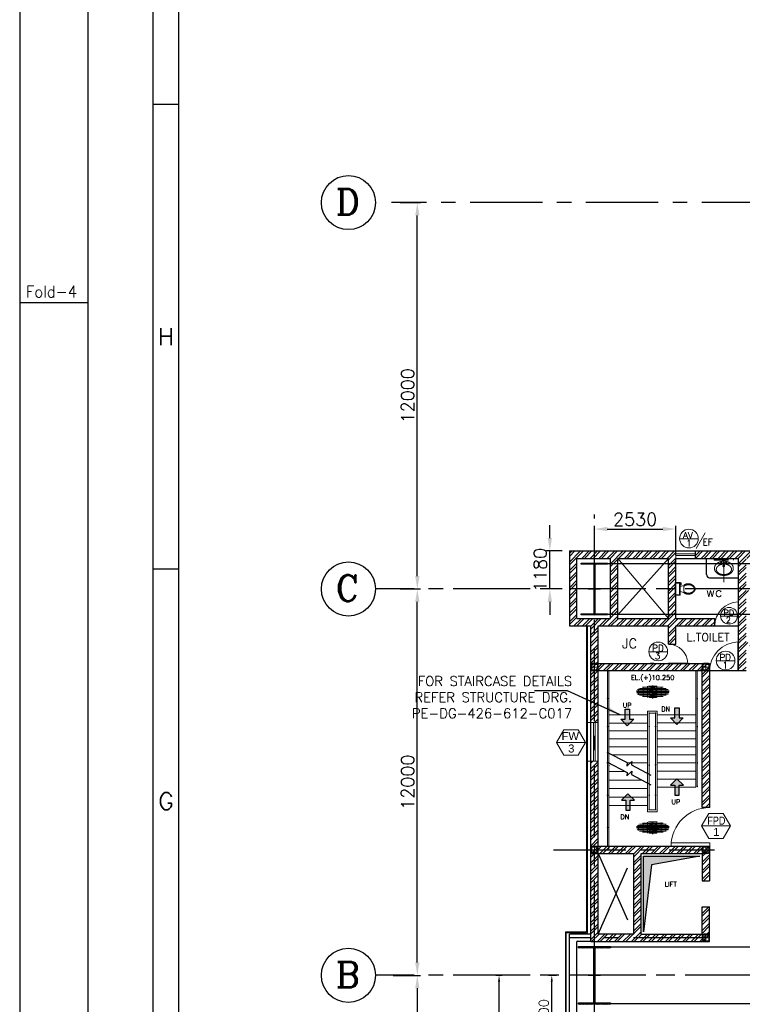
# Model space of a CAD drawing. Header units: inches. Extents: x 156890 to 366890, y 36423 to 221804.
# Tile 6 of 163: x 156890 to 179339, y 126027 to 156608. Entities that reach past the tile are written whole.
import ezdxf
from ezdxf.enums import TextEntityAlignment as Align

# ---------------------------------------------------------------- set-up
doc = ezdxf.new("R2010")
doc.units = ezdxf.units.IN
doc.header["$LTSCALE"] = 1800
doc.header["$MEASUREMENT"] = 0
for name, pattern in [('1 NORTH ELEVATION$0$NORTH ELEVATION$0$HIDDEN', [0.375, 0.25, -0.125]), ('CENTER', [2, 1.25, -0.25, 0.25, -0.25]), ('HIDDEN', [0.375, 0.25, -0.125])]:
    doc.linetypes.add(name, pattern=pattern)
for name, color, linetype in [('2A', 6, 'Continuous'), ('3', 253, 'HIDDEN'), ('4', 50, 'Continuous'), ('BODY', 3, 'Continuous'), ('BRACING', 1, 'HIDDEN'), ('CEN', 8, 'CENTER'), ('COL', 1, 'Continuous'), ('CONCRETE', 145, 'Continuous'), ('DIM', 4, 'Continuous'), ('donate', 3, 'Continuous'), ('Format A1', 7, 'Continuous'), ('GRID', 251, 'CENTER'), ('TEXT', 3, 'Continuous'), ('WALL', 6, 'Continuous')]:
    doc.layers.add(name, color=color, linetype=linetype)
for name, color, linetype, lineweight in [('2CON', 1, 'Continuous', 13), ('5', 3, 'Continuous', 18), ('A-DOOR', 31, 'Continuous', 9), ('A-DOOR TAG', 3, 'Continuous', 15), ('A-WIN TAG', 3, 'Continuous', 13), ('A-WIN TAG TEXT', 3, 'Continuous', 13), ('CCONTHIN', 15, '1 NORTH ELEVATION$0$NORTH ELEVATION$0$HIDDEN', 13), ('CHAT', 11, 'Continuous', 13), ('CL', 8, 'CENTER', 15), ('CLAD-1', 3, 'Continuous', 15), ('dimension line', 4, 'Continuous', 13), ('DOOR', 235, 'Continuous', 13), ('HRAIL', 31, 'Continuous', 5), ('LBEAM', 6, 'Continuous', 20), ('stair.', 11, 'Continuous', 13), ('WALL HATCH', 251, 'Continuous', 13), ('WIN', 31, 'Continuous', 13), ('WINDOW', 3, 'Continuous', 13)]:
    doc.layers.add(name, color=color, linetype=linetype, lineweight=lineweight)
doc.styles.add('ROAMNS', font='ROMANS.shx')
doc.styles.add('ROMANC', font='ROMANC.SHX')
doc.styles.add('ROMANS', font='romans.shx')
doc.styles.get("Standard").update_dxf_attribs({"font": 'arial.ttf'})
doc.dimstyles.new('DIM INT 1', dxfattribs={"dimtxt": 300, "dimasz": 200, "dimexe": 100, "dimexo": 100, "dimgap": 100, "dimtad": 1, "dimdec": 0, "dimzin": 13, "dimdsep": 46, "dimlunit": 5, "dimtxsty": 'ROAMNS', "dimblk2": 'OBLIQUE', "dimcen": 0.09, "dimclrd": 9, "dimclre": 9, "dimclrt": 4, "dimadec": 0, "dimazin": 0, "dimtfac": 1, "dimtdec": 0, "dimtix": 1, "dimtmove": 2, "dimatfit": 3, "dimfxl": 1, "dimtolj": 1, "dimtzin": 13, "dimarcsym": 0})
doc.dimstyles.new('DIM100 x2', dxfattribs={"dimscale": 0, "dimtxt": 400, "dimasz": 400, "dimexe": 100, "dimexo": 100, "dimgap": 100, "dimtad": 1, "dimdec": 0, "dimzin": 13, "dimdsep": 46, "dimtxsty": 'ROMANS', "dimblk2": 'OBLIQUE', "dimcen": 100, "dimdle": 100, "dimclrd": 9, "dimclre": 9, "dimclrt": 4, "dimadec": 0, "dimazin": 0, "dimtfac": 1.1, "dimtdec": 0, "dimtix": 1, "dimtmove": 2, "dimatfit": 3, "dimfxl": 1, "dimtolj": 1, "dimtzin": 13, "dimarcsym": 0})

# ---------------------------------------------------------------- blocks, each defined once
blk = doc.blocks.new('*D376')
at = {"layer": 'Defpoints', "color": 0, "transparency": 16777216}
for p in [(168388, 126927), (169243, 95927), (169907, 95927)]:
    blk.add_point(p, dxfattribs=at)
at = {"layer": 'dimension line', "color": 9, "lineweight": -2, "transparency": 16777216}
for p, q in [((168488, 126927), (169343, 126927)), ((169243, 126527), (169243, 96327)), ((169807, 95927), (169143, 95927))]:
    blk.add_line(p, q, dxfattribs=at)
at = {"layer": 'dimension line', "color": 9, "transparency": 16777216}
for points in [[(169177, 126527), (169310, 126527), (169243, 126927)], [(169177, 96327), (169310, 96327), (169243, 95927)]]:
    blk.add_solid(points, dxfattribs=at)
at = {"layer": 'dimension line', "color": 4, "transparency": 16777216, "insert": (168943, 111427), "char_height": 400, "attachment_point": 5, "rotation": 90, "style": 'ROMANS'}
blk.add_mtext('\\A1;31000', dxfattribs=at)
blk = doc.blocks.new('_Oblique')
at = {"color": 0, "linetype": 'ByBlock', "lineweight": -2}
blk.add_line((-0.5, -0.5), (0.5, 0.5), dxfattribs=at)
blk = doc.blocks.new('*D377')
at = {"layer": 'Defpoints', "color": 0, "transparency": 16777216}
for p in [(168614, 138927), (169243, 138927), (168614, 126927)]:
    blk.add_point(p, dxfattribs=at)
at = {"layer": 'dimension line', "color": 9, "lineweight": -2, "transparency": 16777216}
for p, q in [((168714, 138927), (169343, 138927)), ((169243, 127327), (169243, 138527)), ((168714, 126927), (169343, 126927))]:
    blk.add_line(p, q, dxfattribs=at)
at = {"layer": 'dimension line', "color": 9, "transparency": 16777216}
for points in [[(169177, 138527), (169310, 138527), (169243, 138927)], [(169177, 127327), (169310, 127327), (169243, 126927)]]:
    blk.add_solid(points, dxfattribs=at)
at = {"layer": 'dimension line', "color": 4, "transparency": 16777216, "insert": (168943, 132927), "char_height": 400, "attachment_point": 5, "rotation": 90, "style": 'ROMANS'}
blk.add_mtext('\\A1;12000', dxfattribs=at)
blk = doc.blocks.new('*D378')
at = {"layer": 'Defpoints', "color": 0, "transparency": 16777216}
for p in [(168614, 150927), (169243, 150927), (168614, 138927)]:
    blk.add_point(p, dxfattribs=at)
at = {"layer": 'dimension line', "color": 9, "lineweight": -2, "transparency": 16777216}
for p, q in [((168714, 150927), (169343, 150927)), ((169243, 139327), (169243, 150527)), ((168714, 138927), (169343, 138927))]:
    blk.add_line(p, q, dxfattribs=at)
at = {"layer": 'dimension line', "color": 9, "transparency": 16777216}
for points in [[(169177, 150527), (169310, 150527), (169243, 150927)], [(169177, 139327), (169310, 139327), (169243, 138927)]]:
    blk.add_solid(points, dxfattribs=at)
at = {"layer": 'dimension line', "color": 4, "transparency": 16777216, "insert": (168943, 144927), "char_height": 400, "attachment_point": 5, "rotation": 90, "style": 'ROMANS'}
blk.add_mtext('\\A1;12000', dxfattribs=at)
blk = doc.blocks.new('B-ROW COLUMN')
at = {"layer": 'COL'}
h = blk.add_hatch(dxfattribs=at)
h.set_pattern_fill('ANSI31', color=256, scale=200, style=0)
h.set_pattern_definition([(45, (155648.048, 63141.767), (-17.67767, 17.67767), [])])
h.paths.add_polyline_path([(171095, 85178), (172085, 85178), (172085, 85128), (171095, 85128)])
h.paths.add_polyline_path([(171574, 86878), (171606, 86878), (171606, 85178), (171574, 85178)])
h.paths.add_polyline_path([(171095, 86928), (172085, 86928), (172085, 86878), (171095, 86878)])
blk.add_line((171590, 85128), (171590, 86928))
at = {"layer": 'CEN'}
for p, q in [((171590, 85128), (171590, 86928)), ((171399, 86028), (171782, 86028))]:
    blk.add_line(p, q, dxfattribs=at)
at = {"layer": 'COL'}
for points in [[(171095, 86928), (172085, 86928), (172085, 86878), (171095, 86878)], [(171574, 86878), (171606, 86878), (171606, 85178), (171574, 85178)], [(171095, 85178), (172085, 85178), (172085, 85128), (171095, 85128)]]:
    blk.add_lwpolyline(points, close=True, dxfattribs=at)
blk = doc.blocks.new('A$C7ACD59E8')
blk.add_blockref('B-ROW COLUMN', (-305090, -86028))
blk = doc.blocks.new('C-1 & C-12a')
at = {"layer": 'COL'}
h = blk.add_hatch(dxfattribs=at)
h.set_pattern_fill('ANSI31', color=256, scale=200, style=0)
h.set_pattern_definition([(45, (-400, -800), (-17.67767, 17.67767), [])])
h.paths.add_polyline_path([(412, 800), (0, 800), (0, 768), (12, 768), (412, 768)])
h.paths.add_polyline_path([(0, 800), (-412, 800), (-412, 768), (0, 768)])
h.paths.add_polyline_path([(0, 768), (-12, 768), (-12, -768), (0, -768)])
h.paths.add_polyline_path([(12, 768), (0, 768), (0, -768), (12, -768)])
h.paths.add_polyline_path([(0, -768), (-12, -768), (-412, -768), (-412, -800), (0, -800)])
h.paths.add_polyline_path([(412, -768), (0, -768), (0, -800), (412, -800)])
at = {"layer": 'CEN'}
for p, q in [((0, -800), (0, 800)), ((-192, 0), (192, 0))]:
    blk.add_line(p, q, dxfattribs=at)
at = {"layer": 'COL'}
for points in [[(-412, 800), (412, 800), (412, 768), (-412, 768)], [(-12, 768), (12, 768), (12, -768), (-12, -768)], [(-412, -768), (412, -768), (412, -800), (-412, -800)]]:
    blk.add_lwpolyline(points, close=True, dxfattribs=at)
blk = doc.blocks.new('M_Fire Door Single - 1200 x 2100mm FPD1-Level 1')
at = {"layer": 'A-DOOR'}
for p, q in [((500, -115), (500, -1315)), ((600, -115), (500, -115)), ((600, -115), (600, -1315)), ((600, -1315), (500, -1315))]:
    blk.add_line(p, q, dxfattribs=at)
blk.add_arc((600, -115), 1200, 180, 270, dxfattribs=at)
blk = doc.blocks.new('MC-200')
at = {"layer": 'BODY'}
for p, q in [((0, 0), (0, -200)), ((0, 0), (75, 0)), ((75, -5), (75, 0)), ((0, -200), (75, -200)), ((6, -25), (6, -175)), ((72, -8), (16, -14)), ((72, -192), (16, -186)), ((75, -195), (75, -200))]:
    blk.add_line(p, q, dxfattribs=at)
for centre, radius, start, end in [((17, -25), 11, 96, 180), ((17, -175), 11, 180, 264), ((72, -5), 3.2, 276, 0), ((72, -195), 3.2, 0, 84)]:
    blk.add_arc(centre, radius, start, end, dxfattribs=at)
at = {"layer": 'CL'}
blk.add_line((-10, -100), (85, -100), dxfattribs=at)
blk = doc.blocks.new('*U358')
blk.add_blockref('MC-200', (0, 0))
blk = doc.blocks.new('*U359')
at = {"xscale": -1, "rotation": 1.039168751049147e-12}
blk.add_blockref('MC-200', (0, 0), dxfattribs=at)
blk = doc.blocks.new('S1')
at = {"layer": '4'}
for points in [[(-100, -80), (-100, 80), (-110, 80), (-110, -80)], [(-80, 100), (80, 100), (80, 110), (-80, 110)], [(100, -80), (100, 80), (110, 80), (110, -80)], [(-80, -100), (80, -100), (80, -110), (-80, -110)]]:
    blk.add_lwpolyline(points, close=True, dxfattribs=at)
at = {"layer": 'CL'}
for points in [[(129, 0), (-129, 0)], [(0, -110), (0, 110)]]:
    blk.add_lwpolyline(points, dxfattribs=at)
at = {"rotation": 90}
for name, p in [('*U359', (-100, 100)), ('*U358', (-100, -100))]:
    blk.add_blockref(name, p, dxfattribs=at)
blk = doc.blocks.new('*D375')
at = {"layer": 'Defpoints', "color": 0, "transparency": 16777216}
for p in [(173360, 140107), (173841, 140107), (173841, 138927)]:
    blk.add_point(p, dxfattribs=at)
at = {"layer": 'dimension line', "color": 9, "lineweight": -2, "transparency": 16777216}
for p, q in [((173360, 140507), (173360, 140907)), ((173741, 140107), (173260, 140107)), ((173360, 138927), (173360, 140107)), ((173741, 138927), (173260, 138927)), ((173360, 138527), (173360, 138127))]:
    blk.add_line(p, q, dxfattribs=at)
at = {"layer": 'dimension line', "color": 9, "transparency": 16777216}
for points in [[(173293, 140507), (173427, 140507), (173360, 140107)], [(173293, 138527), (173427, 138527), (173360, 138927)]]:
    blk.add_solid(points, dxfattribs=at)
at = {"layer": 'dimension line', "color": 4, "transparency": 16777216, "insert": (173060, 139517), "char_height": 400, "attachment_point": 5, "rotation": 90, "style": 'ROMANS'}
blk.add_mtext('\\A1;1180', dxfattribs=at)
blk = doc.blocks.new('SERVICE BUILDING-ARCH$0$dd1')
at = {"layer": 'DOOR'}
blk.add_lwpolyline([(-1000, 975), (0, 975), (0, 1000), (-1000, 1000)], close=True, dxfattribs=at)
blk.add_arc((13, 1014), 1014, 182.2093, 269.2412, dxfattribs=at)
blk = doc.blocks.new('Toilet')
for p, q in [((-10, -9.5), (-8, -9.5)), ((-10, -10.5), (-10, -9.5)), ((-7, -10.5), (-10, -10.5)), ((-8, -9.5), (-8, -9)), ((-7, -9), (-7, -10.5)), ((-4, -9), (-6, -15)), ((4, -15), (-4, -15)), ((4, -9), (6, -15)), ((9.5, -7), (9.5, -3))]:
    blk.add_line(p, q)
blk.add_lwpolyline([(10.5, -9), (10.5, -1), (-10.5, -1), (-10.5, -9)], close=True)
for points in [[(-9.5, -3), (-9.5, -7)], [(8.5, -2), (-8.5, -2)], [(-8.5, -8), (8.5, -8)]]:
    blk.add_lwpolyline(points)
for centre, radius, start, end in [((-8.6, -2.9), 0.884, 81.8699, 188.1301), ((-8.6, -7.1), 0.884, 171.8699, 278.1301), ((3.5, -22.6), 12.2, 141.4691, 247.9714), ((4.2, -22.8), 11.3, 136.3677, 238.9468), ((-3.5, -22.6), 12.2, 292.0284, 38.5307), ((-4.2, -22.8), 11.3, 301.053, 43.6321), ((8.6, -2.9), 0.884, 351.8699, 98.1301), ((8.6, -7.1), 0.884, 261.8699, 8.1301), ((0, -28.9), 4, 245.7318, 294.2682), ((0, -30), 4, 254.8605, 285.1395)]:
    blk.add_arc(centre, radius, start, end)
blk = doc.blocks.new('*D404')
at = {"layer": 'Defpoints', "color": 0, "transparency": 16777216}
for p in [(177274, 140788), (174744, 139910), (177274, 139877)]:
    blk.add_point(p, dxfattribs=at)
at = {"layer": 'dimension line', "color": 9, "lineweight": -2, "transparency": 16777216}
for p, q in [((174744, 140010), (174744, 140888)), ((175144, 140788), (176874, 140788)), ((177274, 139977), (177274, 140888))]:
    blk.add_line(p, q, dxfattribs=at)
at = {"layer": 'dimension line', "color": 9, "transparency": 16777216}
for points in [[(175144, 140854), (175144, 140721), (174744, 140788)], [(176874, 140854), (176874, 140721), (177274, 140788)]]:
    blk.add_solid(points, dxfattribs=at)
at = {"layer": 'dimension line', "color": 4, "transparency": 16777216, "insert": (176009, 141088), "char_height": 400, "attachment_point": 5, "style": 'ROMANS'}
blk.add_mtext('\\A1;2530', dxfattribs=at)
blk = doc.blocks.new('*D410')
at = {"layer": 'Defpoints', "color": 0, "transparency": 16777216}
for p in [(173420, 126927), (173670, 126927), (173841, 124427)]:
    blk.add_point(p, dxfattribs=at)
at = {"layer": 'TEXT', "color": 9, "lineweight": -2, "transparency": 16777216}
for p, q in [((173570, 126927), (173320, 126927)), ((173420, 124627), (173420, 126727)), ((173741, 124427), (173320, 124427))]:
    blk.add_line(p, q, dxfattribs=at)
at = {"layer": 'TEXT', "color": 9, "transparency": 16777216}
for points in [[(173386, 126727), (173453, 126727), (173420, 126927)], [(173386, 124627), (173453, 124627), (173420, 124427)]]:
    blk.add_solid(points, dxfattribs=at)
at = {"layer": 'TEXT', "color": 4, "transparency": 16777216, "insert": (173170, 125677), "char_height": 300, "attachment_point": 5, "rotation": 90, "style": 'ROAMNS', "bg_fill": 3, "box_fill_scale": 1.25, "bg_fill_color": 256, "bg_fill_true_color": 13158600, "bg_fill_transparency": 0}
blk.add_mtext('\\A1;2500', dxfattribs=at)
blk = doc.blocks.new('A$C2FF047AB')
at = {"layer": 'CCONTHIN'}
for p, q in [((-300, -51), (-300, 0)), ((300, 0), (-300, 0)), ((300, -51), (300, 0)), ((300, -11), (-300, -11)), ((300, -24), (-300, -24)), ((300, -38), (-300, -38)), ((300, -51), (-300, -51)), ((-22, -147), (-13, -236)), ((-13, -236), (13, -236)), ((13, -236), (22, -147))]:
    blk.add_line(p, q, dxfattribs=at)
for points in [[(265, -397, -0.106945), (196, -471, -0.081588), (106, -514, -0.06972), (-4, -529, -0.06972), (-113, -514, -0.081588), (-204, -471, -0.106945), (-273, -397, -0.277067), (-273, -221)], [(-273, -221, -0.106945), (-204, -147, -0.081588), (-113, -104, -0.140121), (106, -104)], [(18, -179, -0.053744), (90, -191, -0.081588), (163, -226, -0.106945), (216, -282, -0.277067), (216, -400, -0.106945), (163, -457, -0.081588), (90, -491, -0.06972), (-4, -504, -0.06972), (-98, -491, -0.081588), (-171, -457, -0.106945), (-224, -400, -0.277067), (-224, -282, -0.106945), (-171, -226, -0.081588), (-98, -191, -0.059576), (-18, -178)], [(106, -104, -0.081588), (196, -147, -0.106945), (265, -221, -0.277067), (265, -397)]]:
    blk.add_lwpolyline(points, format="xyb", dxfattribs=at)
for centre in [(-77, -145), (0, -145), (76, -145)]:
    blk.add_circle(centre, 22.5, dxfattribs=at)
blk.add_arc((0, -235), 27, 125.7391, 54.2607, dxfattribs=at)
at = {"layer": 'CL', "ltscale": 0.25}
blk.add_line((0, -739), (0, -3), dxfattribs=at)
blk = doc.blocks.new('*U345')
blk.add_hatch(color=5).paths.add_polyline_path([(0, 0), (-0.25, 0.25), (-0.085, 0.25), (-0.085, 0.641), (0.085, 0.641), (0.085, 0.25), (0.25, 0.25)])
at = {"layer": '2A', "linetype": 'Continuous'}
blk.add_lwpolyline([(0, 0), (-0.25, 0.25), (-0.085, 0.25), (-0.085, 0.641), (0.085, 0.641), (0.085, 0.25), (0.25, 0.25)], close=True, dxfattribs=at)
blk = doc.blocks.new('A$C597F69EE')
at = {"layer": 'donate'}
h = blk.add_hatch(color=256, dxfattribs=at)
h.paths.add_polyline_path([(-288, -763), (-288, -571, -0.414214), (-96, -763)])
h.paths.add_polyline_path([(-288, -763), (-288, -954, -0.414214), (-480, -763)])
for p, q in [((-288, -459), (-288, -1066)), ((-592, -763), (16, -763))]:
    blk.add_line(p, q, dxfattribs=at)
blk.add_circle((-288, -763), 192, dxfattribs=at)
blk = doc.blocks.new('A$C43EE5CDB')
for p, q in [((2350, 1200), (2350, 82900)), ((2800, 1200), (2800, 81700)), ((2350, 66560), (2800, 66560)), ((0, 63075), (1200, 63075)), ((2350, 58390), (2800, 58390))]:
    blk.add_line(p, q)
for points in [[(0, 0), (118900, 0), (118900, 84100), (0, 84100)], [(1200, 1200), (117700, 1200), (117700, 82900), (1200, 82900)]]:
    blk.add_lwpolyline(points, close=True)
at = {"style": 'ROMANS', "width": 0.95}
blk.add_text('Fold-4', height=200, dxfattribs=at).set_placement((112, 63165))
at = {"color": 2, "style": 'ROMANS'}
for s, p in [('H', (2574, 62475)), ('G', (2574, 54305))]:
    blk.add_text(s, height=300, dxfattribs=at).set_placement(p, align=Align.MIDDLE)
blk = doc.blocks.new('*D687')
at = {"color": 9, "lineweight": -2, "transparency": 16777216}
for p, q in [((171880, 126927), (171683, 126927)), ((171783, 119127), (171783, 126727)), ((171880, 118927), (171683, 118927))]:
    blk.add_line(p, q, dxfattribs=at)
at = {"color": 9, "transparency": 16777216}
for points in [[(171749, 126727), (171816, 126727), (171783, 126927)], [(171749, 119127), (171816, 119127), (171783, 118927)]]:
    blk.add_solid(points, dxfattribs=at)
at = {"layer": 'Defpoints', "color": 0, "transparency": 16777216}
for p in [(171783, 126927), (171980, 126927), (171980, 118927)]:
    blk.add_point(p, dxfattribs=at)
at = {"color": 4, "transparency": 16777216, "insert": (171533, 122927), "char_height": 300, "attachment_point": 5, "rotation": 90, "style": 'ROAMNS'}
blk.add_mtext('\\A1;8000', dxfattribs=at)

msp = doc.modelspace()

# ---------------------------------------------------------------- hatches: boundary and pattern name
at = {"layer": 'DIM', "ltscale": 0.1}
h = msp.add_hatch(color=5, dxfattribs=at)
h.dxf.hatch_style = 1
h.paths.add_polyline_path([(176270.1, 130631.3), (178018.2, 130631.3), (176522.6, 130361.2), (176270.1, 128283.2)])
at = {"layer": 'stair.'}
h = msp.add_hatch(dxfattribs=at)
h.set_pattern_fill('GRATE', color=253, scale=1125, style=0)
h.set_pattern_definition([(1e-14, (135898.704, 175950.595), (-9e-15, 35.15625), []), (90, (135898.7, 175950.6), (-140.625, -3e-14), [])])
edge = h.paths.add_edge_path()
edge.add_ellipse((176559.2, 135732.6), major_axis=(512.1, 0), ratio=0.3542637, start_angle=0, end_angle=360)
h = msp.add_hatch(dxfattribs=at)
h.set_pattern_fill('GRATE', color=253, scale=1125, style=0)
h.set_pattern_definition([(1e-14, (135898.704, 171732.398), (-9e-15, 35.15625), []), (90, (135898.7, 171732.4), (-140.625, -3e-14), [])])
edge = h.paths.add_edge_path()
edge.add_ellipse((176559.2, 131514.4), major_axis=(512.1, 0), ratio=0.3542637, start_angle=0, end_angle=360)
at = {"layer": 'WALL HATCH'}
h = msp.add_hatch(dxfattribs=at)
h.set_pattern_fill('ANSI32', color=256, scale=500, style=0)
h.paths.add_polyline_path([(174744.1, 140107.2), (173969.1, 140107.2), (173969.1, 138927.2), (174199.1, 138927.2), (174199.1, 139877.2), (174744.1, 139877.2)])
h.paths.add_polyline_path([(178480.5, 138012.3), (177274.1, 138012.3), (177274.1, 138143.2), (177044.1, 138143.2), (177044.1, 138012.3), (175474.4, 138012.3), (175474.4, 138143.2), (175244.4, 138143.2), (175244.4, 138012.2), (175156.6, 138012.2), (174859.4, 138012.2), (174744.1, 138012.2), (174744.1, 136612.2), (174859.1, 136612.2), (174859.1, 137782.3), (177044.1, 137782.3), (177044.1, 137212.2), (177274.1, 137212.2), (177274.1, 137782.3), (178480.5, 137782.3)])
h.paths.add_polyline_path([(174199.1, 138927.2), (173969.1, 138927.2), (173969.1, 137782.2), (174629.1, 137782.2), (174629.1, 136612.2), (174744.1, 136612.2), (174744.1, 136626.7), (174744.1, 138012.2), (174199.1, 138012.2)])
h.paths.add_polyline_path([(175474.4, 139711.2), (175244.4, 139711.2), (175244.4, 138927.2), (175474.4, 138927.2)])
h.paths.add_polyline_path([(175474.4, 138927.2), (175244.4, 138927.2), (175244.4, 138143.2), (175474.4, 138143.2)])
h.paths.add_polyline_path([(177274.1, 139686.6), (177044.1, 139487.4), (177044.1, 138927.2), (177256.6, 138927.2), (177256.6, 139124.1), (177274.1, 139124.1)])
h.paths.add_polyline_path([(177274.1, 138730.4), (177256.6, 138730.4), (177256.6, 138927.2), (177044.1, 138927.2), (177044.1, 138517.1), (177274.1, 138317.9)])
h.paths.add_polyline_path([(177274.1, 138317.9), (177044.1, 138517.1), (177044.1, 138143.2), (177274.1, 138143.2)])
h.paths.add_polyline_path([(177274.1, 139686.6), (177274.1, 139711.2), (177044.1, 139711.2), (177044.1, 139487.4)])
h.paths.add_polyline_path([(179454.1, 139711.2), (179224.1, 139711.2), (179224.1, 138927.2), (179454.1, 138927.2)])
h.paths.add_polyline_path([(179454.1, 138762.2), (180569.1, 138762.2), (180569.1, 138927.2), (180454.1, 138927.2), (180454.1, 138877.2), (179454.1, 138877.2), (179454.1, 138927.2), (179224.1, 138927.2), (179224.1, 138327.2), (179224.1, 138143.2), (179454.1, 138143.2)])
h.paths.add_polyline_path([(180569.1, 139711.2), (180454.1, 139711.2), (180454.1, 138927.2), (180569.1, 138927.2)])
h.paths.add_polyline_path([(183314.1, 139711.2), (183084.1, 139711.2), (183084.1, 138927.2), (183314.1, 138927.2)])
h.paths.add_polyline_path([(183314.1, 138927.2), (183084.1, 138927.2), (183084.1, 138143.2), (183314.1, 138143.2)])
h.paths.add_polyline_path([(183314.1, 138143.2), (183084.1, 138143.2), (183084.1, 136382.2), (184164.1, 136382.2), (184164.1, 136612.2), (183314.1, 136612.2)])
h.paths.add_polyline_path([(185294.1, 139711.2), (185064.1, 139711.2), (185064.1, 138927.2), (185294.1, 138927.2)])
h.paths.add_polyline_path([(185294.1, 139877.2), (185064.1, 139877.2), (185064.1, 139711.2), (185294.1, 139711.2)])
h.paths.add_polyline_path([(185294.1, 138927.2), (185064.1, 138927.2), (185064.1, 138143.2), (185294.1, 138143.2)])
h.paths.add_polyline_path([(185294.1, 138143.2), (185064.1, 138143.2), (185064.1, 136382.2), (185294.1, 136382.2)])
h.paths.add_polyline_path([(177274.1, 139711.2), (177274.1, 140107.2), (174744.1, 140107.2), (174744.1, 139877.2), (175244.4, 139877.2), (175244.4, 139711.2), (175474.4, 139711.2), (175474.4, 139877.2), (177044.1, 139877.2), (177044.1, 139711.2)])
h.paths.add_polyline_path([(182484.1, 139877.2), (182484.1, 140107.2), (181169.1, 140107.2), (181169.1, 139877.2)])
h.paths.add_polyline_path([(179654.1, 139877.2), (179654.1, 140107.2), (177874.1, 140107.2), (177874.1, 139877.2), (179224.1, 139877.2), (179224.1, 139711.2), (179454.1, 139711.2), (179454.1, 139877.2)])
h.paths.add_polyline_path([(180254.1, 140107.2), (180254.1, 139877.2), (180454.1, 139877.2), (180454.1, 139711.2), (180569.1, 139711.2), (180569.1, 140107.2)])
h.paths.add_polyline_path([(179454.1, 136382.2), (179454.1, 137147.2), (180454.1, 137147.2), (180454.1, 136382.2), (182184.1, 136382.2), (182184.1, 137512.2), (182069.1, 137512.2), (182069.1, 136612.2), (180569.1, 136612.2), (180569.1, 138012.2), (180454.1, 138012.2), (180454.1, 137262.2), (179454.1, 137262.2), (179454.1, 138143.2), (179224.1, 138143.2), (179224.1, 137782.3), (179224.1, 136382.2)])
h.paths.add_polyline_path([(184364.1, 140107.2), (184364.1, 139877.2), (190744.4, 139877.2), (190744.4, 140107.2)])
h.paths.add_polyline_path([(183864.1, 139877.2), (183864.1, 140107.2), (183084.1, 140107.2), (183084.1, 139711.2), (183314.1, 139711.2), (183314.1, 139877.2)])
h.paths.add_polyline_path([(185064.1, 138081.5), (185064.1, 137706.5)], flags=17)
h = msp.add_hatch(dxfattribs=at)
h.set_pattern_fill('ANSI32', color=256, scale=500, style=0)
h.set_pattern_definition([(45, (-445820.43, 433013.45), (-132.58252, 132.58252), []), (45, (-445732.04, 433013.45), (-132.58252, 132.58252), [])])
h.paths.add_polyline_path([(174859.1, 133582.2), (174629.1, 133582.2), (174629.1, 130937.2), (174859.1, 130937.2)])
h.paths.add_polyline_path([(174629.1, 134782.2), (174859.1, 134782.2), (174859.1, 136382.2), (178094.1, 136382.2), (178094.1, 132137.3), (178324.1, 132137.3), (178324.1, 136612.2), (174629.1, 136612.2)])
h = msp.add_hatch(dxfattribs=at)
h.set_pattern_fill('ANSI32', color=256, scale=500, style=0)
h.set_pattern_definition([(45, (-546448.87, -225788.08), (-132.58252, 132.58252), []), (45, (-546360.48, -225788.08), (-132.58252, 132.58252), [])])
h.paths.add_polyline_path([(175964.1, 128207.2), (174859.1, 128207.2), (174859.1, 130707.2), (175964.1, 130707.2)], flags=16)
h.paths.add_polyline_path([(174629.1, 130937.2), (174629.1, 127977.2), (178324.1, 127977.2), (178324.1, 129057.2), (178094.1, 129057.2), (178094.1, 128207.2), (176194.1, 128207.2), (176194.1, 130707.2), (178094.1, 130707.2), (178094.1, 129857.2), (178324.1, 129857.2), (178324.1, 130937.2)])

# ---------------------------------------------------------------- linework, layer by layer
for centre in [(167103.8, 150927.2), (167103.8, 150927.2), (167103.8, 138927.2), (167103.8, 138927.2), (167102.9, 126927.2), (167102.9, 126927.2)]:
    msp.add_circle(centre, 840.3)
at = {"layer": '2CON'}
for p, q in [((174464.5, 134158.7), (173564.5, 134158.7)), ((178971.2, 131567.1), (178071.2, 131567.1))]:
    msp.add_line(p, q, dxfattribs=at)
at = {"layer": 'A-DOOR TAG', "color": 1}
for p, q in [((178188.2, 140671.2), (177900.8, 140188.6)), ((177971.9, 140479.5), (177391.9, 140479.5)), ((179188.3, 138084.1), (178666.2, 138084.1)), ((177015.9, 136973.9), (176435.9, 136973.9)), ((179110.1, 136690.2), (178530, 136690.2))]:
    msp.add_line(p, q, dxfattribs=at)
for centre, radius in [((177681.9, 140491.7), 290.3), ((178927.3, 138095.1), 261.2), ((176725.9, 136986.1), 290.3), ((178820.1, 136702.4), 290.3)]:
    msp.add_circle(centre, radius, dxfattribs=at)
at = {"layer": 'A-WIN TAG'}
for points in [[(173789.5, 134548.4), (173564.5, 134158.7), (173789.5, 133769), (174239.5, 133769), (174464.5, 134158.7), (174239.5, 134548.4)], [(178296.2, 131956.8), (178071.2, 131567.1), (178296.2, 131177.4), (178746.2, 131177.4), (178971.2, 131567.1), (178746.2, 131956.8)]]:
    msp.add_lwpolyline(points, close=True, dxfattribs=at)
at = {"layer": 'BRACING', "const_width": 40}
for points in [[(175156.6, 139711.2), (186331.6, 139711.2)], [(175156.6, 138143.2), (186331.6, 138143.2)], [(175169.1, 127807.2), (186244.1, 127807.2)], [(175169.1, 126047.2), (186244.1, 126047.2)]]:
    msp.add_lwpolyline(points, dxfattribs=at)
at = {"layer": 'CCONTHIN', "linetype": 'Continuous'}
for p, q in [((175474.4, 139877.2), (177044.1, 138012.3)), ((175474.4, 138127.2), (177044.1, 139877.2))]:
    msp.add_line(p, q, dxfattribs=at)
at = {"layer": 'CEN'}
for p, q in [((174859.1, 128207.2), (175964.1, 130707.2)), ((174859.1, 130707.2), (175964.1, 128207.2))]:
    msp.add_line(p, q, dxfattribs=at)
at = {"layer": 'CL', "ltscale": 0.25}
msp.add_line((178385.4, 139877.2), (179121.5, 139877.2), dxfattribs=at)
at = {"layer": 'CLAD-1'}
for p, q in [((174501.4, 137782.2), (174501.4, 134782.2)), ((174529.4, 137782.2), (174529.4, 134782.2)), ((174501.2, 128376.9), (174501.2, 136882.2)), ((174529.2, 128348.9), (174529.2, 136882.2)), ((174629.4, 134782.2), (174501.4, 134782.2)), ((174501.4, 128278.4), (174501.4, 133582.2)), ((174629.4, 133582.2), (174501.4, 133582.2)), ((174529.4, 128250.4), (174529.4, 133582.2)), ((173841.2, 128278.4), (174501.4, 128278.4)), ((173841.2, 124427.2), (173841.2, 128278.4)), ((173869.2, 128250.4), (174529.4, 128250.4)), ((173869.2, 124427.2), (173869.2, 128250.4))]:
    msp.add_line(p, q, dxfattribs=at)
at = {"layer": 'CONCRETE'}
for p, q in [((174629.1, 128207.2), (173969.1, 128207.2)), ((173969.2, 94647.2), (173969.2, 128207.2)), ((174629.1, 127977.2), (174199.2, 127977.2)), ((174199.2, 94877.2), (174199.2, 127977.2)), ((174234.2, 128018.9), (174234.2, 128018.9))]:
    msp.add_line(p, q, dxfattribs=at)
at = {"layer": 'DIM', "linetype": 'Continuous'}
for points in [[(175135, 133863.4), (175762.7, 133532.6), (175747.9, 133424), (175910.3, 133571.3), (175895.4, 133462.7), (176501.1, 133143.5)], [(175135, 133562.4), (175762.7, 133231.6), (175747.9, 133123), (175910.3, 133270.3), (175895.4, 133161.7), (176501.1, 132842.5)]]:
    msp.add_lwpolyline(points, dxfattribs=at)
at = {"layer": 'DIM', "ltscale": 0.1}
msp.add_lwpolyline([(176270.1, 130631.3), (178018.2, 130631.3), (176522.6, 130361.2), (176270.1, 128283.2)], close=True, dxfattribs=at)
at = {"layer": 'GRID'}
for p, q in [((212729.5, 150927.2), (168444.1, 150927.2)), ((174744.1, 88016.5), (174744.1, 141244)), ((208744.1, 138927.2), (167944.1, 138927.2)), ((316610.8, 138927.2), (169944.1, 138927.2)), ((316610.8, 138927.2), (171944.1, 138927.2)), ((173469.1, 130822.2), (178474.1, 130822.2)), ((178209.1, 128092.2), (173969.1, 128092.2)), ((208744.1, 126927.2), (167944.1, 126927.2)), ((316610.8, 126927.2), (169944.1, 126927.2))]:
    msp.add_line(p, q, dxfattribs=at)
at = {"layer": 'HRAIL'}
for p, q in [((175152.1, 136382.2), (175152.1, 130937.2)), ((177940.6, 136382.2), (177940.6, 132782.4)), ((176446.1, 135059.8), (176446.1, 132084.7)), ((176446.6, 135072.2), (176646.6, 135072.2)), ((176641.6, 135059.7), (176641.6, 132084.7)), ((176446.6, 132072.2), (176646.6, 132072.2))]:
    msp.add_line(p, q, dxfattribs=at)
at = {"layer": 'HRAIL', "const_width": 25}
for points in [[(175164.6, 135522.2, -1), (175139.6, 135522.2, -1)], [(177953.1, 135522.2, -1), (177928.1, 135522.2, -1)], [(176459.1, 135072.2, -1), (176434.1, 135072.2, -1)], [(176629.1, 135072.2, 1), (176654.1, 135072.2, 1)], [(175164.6, 134652.2, -1), (175139.6, 134652.2, -1)], [(176458.6, 134652.2, -1), (176433.6, 134652.2, -1)], [(176654.1, 134652.2, -1), (176629.1, 134652.2, -1)], [(177953.1, 134652.2, -1), (177928.1, 134652.2, -1)], [(175164.6, 133522.2, -1), (175139.6, 133522.2, -1)], [(176458.6, 133455.6, -1), (176433.6, 133455.6, -1)], [(176654.1, 133463.4, -1), (176629.1, 133463.4, -1)], [(177953.1, 133522.2, -1), (177928.1, 133522.2, -1)], [(177953.1, 132794.9, -1), (177928.1, 132794.9, -1)], [(175164.6, 132522.2, -1), (175139.6, 132522.2, -1)], [(176458.6, 132522.2, -1), (176433.6, 132522.2, -1)], [(176654.1, 132522.2, -1), (176629.1, 132522.2, -1)], [(176459.1, 132072.2, 1), (176434.1, 132072.2, 1)], [(176629.1, 132072.2, -1), (176654.1, 132072.2, -1)], [(175164.6, 131522.2, -1), (175139.6, 131522.2, -1)]]:
    msp.add_lwpolyline(points, format="xyb", close=True, dxfattribs=at)
at = {"layer": 'LBEAM'}
for p, q in [((175194.1, 136382.2), (175194.1, 130822.2)), ((177894.1, 136382.2), (177894.1, 132772.2)), ((175194.1, 135022.2), (176394.1, 135022.2)), ((176394.1, 135128.6), (176394.1, 132003.7)), ((176394.1, 135128.6), (176694.1, 135128.6)), ((176694.1, 135128.6), (176694.1, 132003.7)), ((176394.1, 132003.7), (176694.1, 132003.7))]:
    msp.add_line(p, q, dxfattribs=at)
at = {"layer": 'stair.', "ltscale": 0.1}
for p, q in [((176394.1, 135022.2), (175194.1, 135022.2)), ((176694.1, 135022.2), (177894.1, 135022.2)), ((176394.1, 134757.2), (175194.1, 134757.2)), ((176694.1, 134772.2), (177894.1, 134772.2)), ((175194.1, 134522.2), (176394.1, 134522.2)), ((175194.1, 134272.2), (176394.1, 134272.2)), ((176694.1, 134522.2), (177894.1, 134522.2)), ((176694.1, 134272.2), (177894.1, 134272.2)), ((175194.1, 134022.2), (176394.1, 134022.2)), ((176694.1, 134022.2), (177894.1, 134022.2)), ((175308, 133772.2), (176394.1, 133772.2)), ((176694.1, 133772.2), (177894.1, 133772.2)), ((175211.2, 133447.2), (175194.1, 133447.2)), ((175761.3, 133522.2), (176394.1, 133522.2)), ((176694.1, 133522.2), (177894.1, 133522.2)), ((175714.1, 133257.2), (175194.1, 133257.2)), ((175908.5, 133257.2), (175895.8, 133257.2)), ((176694.1, 133272.2), (177894.1, 133272.2)), ((176217, 132992.2), (175194.1, 132992.2)), ((176394.1, 132727.2), (175194.1, 132727.2)), ((176694.1, 133022.2), (177894.1, 133022.2)), ((176694.1, 132772.2), (177894.1, 132772.2)), ((176694.1, 132772.2), (177894.1, 132772.2)), ((176394.1, 132462.2), (175194.1, 132462.2)), ((176394.1, 132197.2), (175194.1, 132197.2))]:
    msp.add_line(p, q, dxfattribs=at)
at = {"layer": 'stair.', "linetype": 'HIDDEN'}
msp.add_line((176694.1, 135022.2), (177894.1, 135022.2), dxfattribs=at)
at = {"layer": 'WALL'}
for p, q in [((173969.1, 140107.2), (185864.1, 140107.2)), ((173969.1, 140107.2), (173969.1, 137782.2)), ((177874.1, 140107.2), (177874.1, 139877.2)), ((174199.1, 139877.2), (175244.4, 139877.2)), ((174199.1, 138012.2), (174199.1, 139877.2)), ((175244.4, 138012.2), (175244.4, 139877.2)), ((175474.4, 139877.2), (177044.1, 139877.2)), ((175474.4, 138012.3), (175474.4, 139877.2)), ((177044.1, 138012.3), (177044.1, 139877.2)), ((177274.1, 139877.2), (179224.1, 139877.2)), ((177274.1, 138012.3), (177274.1, 139877.2)), ((178224.1, 139377.2), (178224.1, 139877.2)), ((179224.1, 138327.2), (179224.1, 139877.2)), ((178324.1, 139277.2), (179224.1, 139277.2)), ((174199.1, 138012.2), (174746.6, 138012.2)), ((174199.1, 138012.2), (174859.1, 138012.2)), ((174234.1, 138012.2), (174859.1, 138012.2)), ((174859.1, 138012.2), (175144.1, 138012.2)), ((174859.4, 138012.2), (175244.4, 138012.2)), ((175156.6, 138012.2), (175244.4, 138012.2)), ((175474.4, 138012.3), (177044.1, 138012.3)), ((176894.1, 138127.2), (176894.1, 138143.2)), ((177274.1, 138012.3), (178480.5, 138012.3)), ((178480.5, 137782.3), (178480.5, 138012.3)), ((179224.1, 136382.2), (179224.1, 138212.2)), ((173969.1, 137782.2), (174629.1, 137782.2)), ((174004.1, 137782.2), (174629.1, 137782.2)), ((174629.1, 128248.9), (174629.1, 137782.2)), ((174859.1, 128207.2), (174859.1, 137782.3)), ((174859.1, 137782.3), (177044.1, 137782.3)), ((177044.1, 137212.2), (177044.1, 137782.3)), ((177274.1, 137212.2), (177274.1, 137782.3)), ((177274.1, 137782.3), (179224.1, 137782.3)), ((177044.1, 137212.2), (177274.1, 137212.2)), ((174629.1, 132237.2), (174629.1, 136612.2)), ((174629.1, 136612.2), (178324.1, 136612.2)), ((174629.1, 136612.2), (178324.1, 136612.2)), ((176589.1, 136612.2), (176474.1, 136612.2)), ((176589.1, 136612.2), (176474.1, 136612.2)), ((178324.1, 136612.2), (178324.1, 132137.3)), ((178094.1, 136382.2), (174859.1, 136382.2)), ((178324.1, 136382.2), (174859.1, 136382.2)), ((178094.1, 132137.3), (178094.1, 136382.2)), ((179224.1, 136382.2), (178324.1, 136382.2)), ((179454.1, 136382.2), (179224.1, 136382.2)), ((178324.1, 132137.3), (178094.1, 132137.3)), ((174629.1, 127977.2), (174629.1, 131037.2)), ((175964.1, 128207.2), (175964.1, 130707.2)), ((176194.1, 128207.2), (176194.1, 130707.2)), ((178094.1, 130707.2), (178094.1, 129857.2)), ((178094.1, 129857.2), (178324.1, 129857.2)), ((178094.1, 129057.2), (178324.1, 129057.2)), ((175964.1, 128207.2), (174859.1, 128207.2))]:
    msp.add_line(p, q, dxfattribs=at)
at = {"layer": 'WALL', "flags": 128}
for points in [[(174629.1, 130937.2), (178324.1, 130937.2), (178324.1, 129857.2)], [(174629.1, 130707.2), (175964.1, 130707.2)], [(176194.1, 130707.2), (178094.1, 130707.2), (178094.1, 129857.2)], [(174629.1, 127977.2), (178324.1, 127977.2), (178324.1, 129057.2)], [(176194.1, 128207.2), (178094.1, 128207.2), (178094.1, 129057.2)], [(178094.1, 128207.2), (178094.1, 129057.2)], [(174859.1, 127977.2), (177614.1, 127977.2)]]:
    msp.add_lwpolyline(points, dxfattribs=at)
at = {"layer": 'WALL'}
msp.add_arc((178324.1, 139377.2), 100, 180, 270, dxfattribs=at)
at = {"layer": 'WALL HATCH', "linetype": 'Continuous'}
for p, q in [((174629.1, 136522.3), (174719.1, 136612.2)), ((174629.1, 136257.1), (174984.3, 136612.2)), ((174629.1, 136433.9), (174807.5, 136612.2)), ((174629.1, 136168.7), (175072.6, 136612.2)), ((175019.4, 136382.2), (175249.4, 136612.2)), ((175107.8, 136382.2), (175337.8, 136612.2)), ((175284.6, 136382.2), (175514.6, 136612.2)), ((175373, 136382.2), (175603, 136612.2)), ((175549.8, 136382.2), (175779.8, 136612.2)), ((175638.1, 136382.2), (175868.1, 136612.2)), ((175814.9, 136382.2), (176044.9, 136612.2)), ((175903.3, 136382.2), (176133.3, 136612.2)), ((176080.1, 136382.2), (176310.1, 136612.2)), ((176168.5, 136382.2), (176398.5, 136612.2)), ((176345.2, 136382.2), (176575.2, 136612.2)), ((176433.6, 136382.2), (176663.6, 136612.2)), ((176610.4, 136382.2), (176840.4, 136612.2)), ((176698.8, 136382.2), (176928.8, 136612.2)), ((176875.6, 136382.2), (177105.6, 136612.2)), ((176964, 136382.2), (177194, 136612.2)), ((177140.7, 136382.2), (177370.7, 136612.2)), ((177229.1, 136382.2), (177459.1, 136612.2)), ((177405.9, 136382.2), (177635.9, 136612.2)), ((177494.3, 136382.2), (177724.3, 136612.2)), ((177671.1, 136382.2), (177901.1, 136612.2)), ((177759.5, 136382.2), (177989.5, 136612.2)), ((177936.2, 136382.2), (178166.2, 136612.2)), ((178024.6, 136382.2), (178254.6, 136612.2)), ((178094.1, 136275), (178324.1, 136505)), ((178094.1, 136186.6), (178324.1, 136416.6))]:
    msp.add_line(p, q, dxfattribs=at)
at = {"layer": 'WIN'}
for p, q in [((177274.1, 140017.2), (177874.1, 140017.2)), ((177274.1, 139967.2), (177874.1, 139967.2))]:
    msp.add_line(p, q, dxfattribs=at)
msp.add_lwpolyline([(177274.1, 140107.2), (177874.1, 140107.2), (177874.1, 139877.2), (177274.1, 139877.2)], close=True, dxfattribs=at)
at = {"layer": 'WINDOW', "ltscale": 100}
for p, q in [((174629.4, 134782.2), (174859.4, 134782.2)), ((174629.4, 134782.2), (174629.4, 133582.2)), ((174720.7, 133582.2), (174720.7, 134782.2)), ((174770.7, 133582.2), (174770.7, 134782.2)), ((174859.4, 134782.2), (174859.4, 133582.2)), ((174629.4, 133582.2), (174859.4, 133582.2))]:
    msp.add_line(p, q, dxfattribs=at)

# ---------------------------------------------------------------- block references
at = {"xscale": -1}
msp.add_blockref('A$C2FF047AB', (178762.6, 139877.2), dxfattribs=at)
for name, p in [('C-1 & C-12a', (174744.1, 138927.2)), ('A$C7ACD59E8', (308244.2, 126927.2))]:
    msp.add_blockref(name, p)
at = {"color": 6, "rotation": 270}
for p in [(174744.1, 136497.2), (178209.1, 136497.2), (174744.1, 130822.2), (178209.1, 130822.2), (178209.1, 128092.2)]:
    msp.add_blockref('S1', p, dxfattribs=at)
at = {"layer": '3', "linetype": 'ByBlock', "xscale": 800, "yscale": 800, "zscale": 800}
msp.add_blockref('*U345', (175765.3, 134679.3), dxfattribs=at)
at = {"layer": '3', "linetype": 'ByBlock', "xscale": -800, "yscale": 800, "zscale": 800, "rotation": 180}
for p in [(177307.7, 133031.7), (175787.5, 132565.8)]:
    msp.add_blockref('*U345', p, dxfattribs=at)
at = {"layer": '5', "linetype": 'ByBlock', "xscale": -0.651919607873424, "yscale": 0.651919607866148, "zscale": 0.6519196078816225, "rotation": 180}
for p in [(176744.6, 135229.8), (176744.6, 131011.6)]:
    msp.add_blockref('A$C597F69EE', p, dxfattribs=at)
at = {"layer": 'A-DOOR', "rotation": 269.9999999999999}
msp.add_blockref('M_Fire Door Single - 1200 x 2100mm FPD1-Level 1', (178442.5, 131537.3), dxfattribs=at)
at = {"layer": 'CCONTHIN', "xscale": -18.75, "yscale": 18.75, "zscale": 18.75, "rotation": 90}
msp.add_blockref('Toilet', (177237.8, 138927.2), dxfattribs=at)
at = {"layer": 'CHAT'}
for p, xscale, yscale, zscale, rotation in [((178480.5, 137782.3), 0.7436525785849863, 0.7436525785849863, 0.7436525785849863, 270), ((177044.1, 137212.2), 0.5999999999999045, 0.5999999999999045, 0.5999999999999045, 180), ((178324.1, 136382.2), 0.8999999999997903, 0.8999999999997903, 0.8999999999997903, 270)]:
    msp.add_blockref('SERVICE BUILDING-ARCH$0$dd1', p, dxfattribs=dict(at, xscale=xscale, yscale=yscale, zscale=zscale, rotation=rotation))
at = {"layer": 'stair.', "ltscale": 0.1, "xscale": 800, "yscale": 800, "zscale": 800}
msp.add_blockref('*U345', (177305.8, 134721.7), dxfattribs=at)

# ---------------------------------------------------------------- texts
at = {"layer": '4', "style": 'ROMANS'}
for s, p in [('EL.(+)10.250', (175877.1, 136100.2)), ('UP', (175622.7, 135241.6)), ('DN', (176819.8, 135121.6)), ('UP', (177135.3, 132238.4)), ('DN', (175550, 131772.6)), ('LIFT', (176925.4, 129682.9))]:
    msp.add_text(s, height=150, dxfattribs=at).set_placement(p)
at = {"layer": 'A-DOOR TAG', "linetype": 'Continuous', "style": 'ROMANS'}
for s, height, p in [('AV', 200, (177496.1, 140595.5)), ('1', 200, (177594.3, 140349.5)), ('EF', 200, (178106.1, 140381.3)), ('PD', 180, (178760, 138188.5)), ('2', 180, (178830.5, 137967.1)), ('PD', 200, (176540.1, 137089.8)), ('3', 200, (176618.4, 136843.9)), ('PD', 200, (178628.3, 136806.2)), ('1', 200, (178722, 136560.2))]:
    msp.add_text(s, height=height, dxfattribs=at).set_placement(p, align=Align.MIDDLE_LEFT)
at = {"layer": 'A-WIN TAG'}
for s, p in [('FW', (173994.8, 134358.6)), ('3', (174026.1, 133972.8))]:
    msp.add_text(s, height=250, dxfattribs=at).set_placement(p, align=Align.MIDDLE)
at = {"layer": 'A-WIN TAG TEXT', "width": 0.8}
msp.add_text('FPD', height=250, dxfattribs=at).set_placement((178533.5, 131730.8), align=Align.MIDDLE)
at = {"layer": 'A-WIN TAG TEXT'}
msp.add_text('1', height=250, dxfattribs=at).set_placement((178532.8, 131381.2), align=Align.MIDDLE)
at = {"layer": 'TEXT'}
for s, height, style, p in [('D', 800, 'ROMANC', (166706, 150551.2)), ('C', 800, 'ROMANC', (166706, 138551.2)), ('wc', 300, 'ROAMNS', (178206.1, 138681.3)), ('JC', 300, 'ROAMNS', (175597.3, 137083.7)), ('L.TOILET', 250, 'ROAMNS', (177606.1, 137303.6)), ('B', 800, 'ROMANC', (166705.2, 126551.2))]:
    msp.add_text(s, height=height, dxfattribs=dict(at, style=style)).set_placement(p)
at = {"layer": 'TEXT', "insert": (174051.1, 136213.9), "char_height": 300, "width": 6129.982, "attachment_point": 3, "style": 'ROAMNS'}
msp.add_mtext('FOR STAIRCASE DETAILS REFER STRUCTURE DRG.\\PPE-DG-426-612-C017', dxfattribs=at)

# ---------------------------------------------------------------- dimensions: what is measured, and where the dimension line sits
dim = msp.add_linear_dim(base=(171782.7, 126927.2), p1=(171980, 118927.2), p2=(171980, 126927.2), angle=90, dimstyle='DIM INT 1')
dim.commit()
dim.dimension.update_dxf_attribs({"geometry": '*D687', "text_midpoint": (171532.7, 122927.2)})
at = {"layer": 'dimension line'}
for base, p1, p2, picture, middle in [((169243.3, 150927.2), (168613.6, 138927.2), (168613.6, 150927.2), '*D378', (168943.3, 144927.2)), ((173360.1, 140107.2), (173841.4, 138927.2), (173841.4, 140107.2), '*D375', (173060.1, 139517.2)), ((169243.3, 138927.2), (168613.6, 126927.2), (168613.6, 138927.2), '*D377', (168943.3, 132927.2)), ((169243.3, 95927.2), (168388, 126927.2), (169907.3, 95927.2), '*D376', (168943.3, 111427.2))]:
    dim = msp.add_linear_dim(base=base, p1=p1, p2=p2, angle=90, dimstyle='DIM100 x2', override={"dimscale": 1}, dxfattribs=at)
    dim.commit()
    dim.dimension.update_dxf_attribs({"geometry": picture, "text_midpoint": middle})
dim = msp.add_linear_dim(base=(177274.1, 140787.6), p1=(174744.1, 139909.8), p2=(177274.1, 139877.2), dimstyle='DIM100 x2', override={"dimscale": 1}, dxfattribs=at)
dim.commit()
dim.dimension.update_dxf_attribs({"geometry": '*D404', "text_midpoint": (176009.1, 141087.6)})

# ---------------------------------------------------------------- leaders
at = {"layer": 'DIM'}
msp.add_leader([(175548.3, 135022.2), (173904.6, 135768), (172885, 135768)], dimstyle='DIM100 x2', override={"dimscale": 1}, dxfattribs=at)

# ---------------------------------------------------------------- next in the draw order: dimensions: what is measured, and where the dimension line sits
at = {"layer": 'TEXT', "color": 139}
dim = msp.add_linear_dim(base=(173419.5, 126927.2), p1=(173841.2, 124427.2), p2=(173669.5, 126927.2), angle=90, dimstyle='DIM INT 1', override={"dimfxl": 2.5, "dimtfill": 1, "dimarcsym": 2}, dxfattribs=at)
dim.commit()
dim.dimension.update_dxf_attribs({"geometry": '*D410', "text_midpoint": (173169.5, 125677.2)})

# ---------------------------------------------------------------- next in the draw order: block references
at = {"layer": 'Format A1', "xscale": 1.766190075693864, "yscale": 1.766190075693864, "zscale": 1.766190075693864}
msp.add_blockref('A$C43EE5CDB', (156889.8, 36422.9), dxfattribs=at)

doc.saveas('drawing.dxf')
